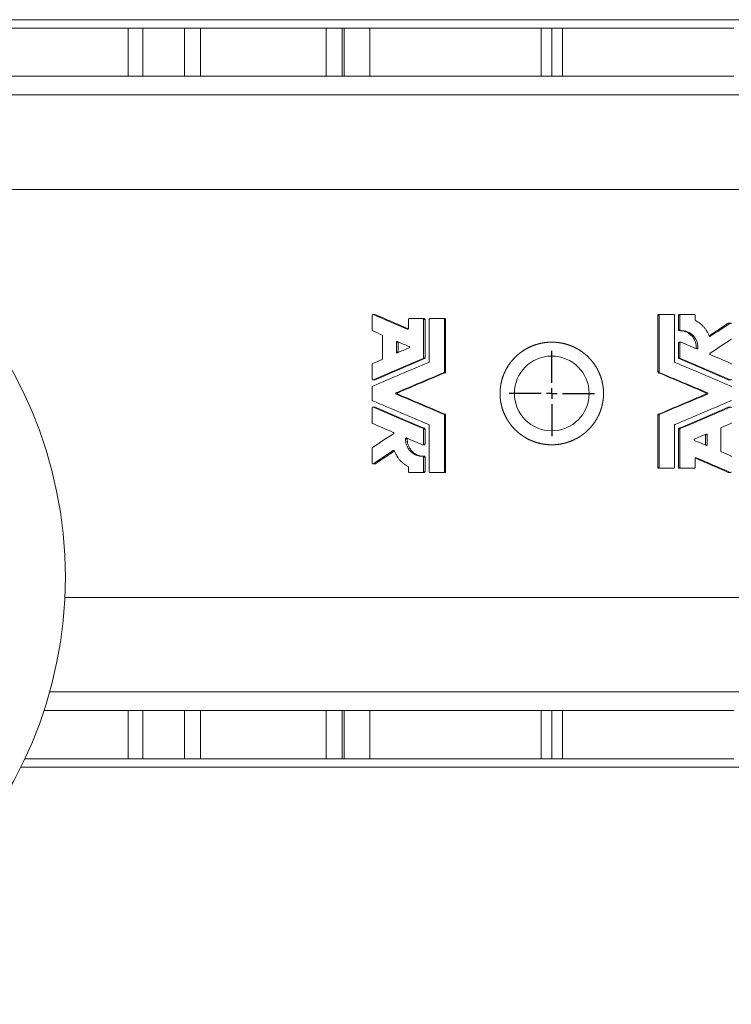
# Model space of a CAD drawing. Header units: millimetres. Extents: x -512 to 1100, y -209 to 1011.
# Tile 2 of 5: x -133 to 200, y -209 to 252. Entities that reach past the tile are written whole.
import ezdxf

# ---------------------------------------------------------------- set-up
doc = ezdxf.new("R2010")
doc.units = ezdxf.units.MM
doc.layers.add('FORMAT', color=7, linetype='Continuous')

# ---------------------------------------------------------------- blocks, each defined once
blk = doc.blocks.new('SW_CENTERMARKSYMBOL_3')
at = {"layer": 'FORMAT', "color": 0}
for p, q in [((0, 5), (0, 20)), ((-5, 0), (-20, 0)), ((0, 0), (-2.5, 0)), ((0, 0), (0, 2.5)), ((0, 0), (0, -2.5)), ((0, 0), (2.5, 0)), ((5, 0), (20, 0)), ((0, -5), (0, -20))]:
    blk.add_line(p, q, dxfattribs=at)

msp = doc.modelspace()

# ---------------------------------------------------------------- linework, layer by layer
at = {"color": 7, "linetype": 'Continuous', "lineweight": 15}
for p, q in [((-175.12, 252.16), (406.88, 252.16)), ((-82.45, 248.16), (-219.12, 248.16)), ((-75.5, 248.16), (-82.45, 248.16)), ((-56.03, 248.16), (-75.5, 248.16)), ((-48.51, 248.16), (-56.03, 248.16)), ((10.28, 248.16), (-48.51, 248.16)), ((17.8, 248.16), (10.28, 248.16)), ((18.71, 248.16), (17.8, 248.16)), ((30.66, 248.16), (18.71, 248.16)), ((30.66, 248.16), (110.92, 248.16)), ((110.92, 248.16), (110.92, 225.66)), ((115.88, 248.16), (110.92, 248.16)), ((115.88, 248.16), (115.88, 225.66)), ((120.85, 248.16), (115.88, 248.16)), ((120.85, 225.66), (120.85, 248.16)), ((120.85, 248.16), (201.11, 248.16)), ((-82.45, 225.66), (-219.12, 225.66)), ((-75.5, 225.66), (-82.45, 225.66)), ((-56.03, 225.66), (-75.5, 225.66)), ((-48.51, 225.66), (-56.03, 225.66)), ((10.28, 225.66), (-48.51, 225.66)), ((17.8, 225.66), (10.28, 225.66)), ((18.71, 225.66), (17.8, 225.66)), ((30.66, 225.66), (18.71, 225.66)), ((30.66, 225.66), (110.92, 225.66)), ((110.92, 225.66), (115.88, 225.66)), ((115.88, 225.66), (120.85, 225.66)), ((120.85, 225.66), (201.11, 225.66)), ((375.67, 172.66), (-143.9, 172.66)), ((31.85, 113.77), (31.85, 106.76)), ((33.14, 114.13), (32.18, 114.13)), ((33.28, 114.1), (32.33, 114.1)), ((48.8, 111.82), (48.8, 107.6)), ((49.16, 112.18), (55.52, 112.18)), ((56.2, 112.18), (55.52, 112.18)), ((56.56, 111.82), (55.87, 111.82)), ((55.87, 93.81), (55.87, 111.82)), ((56.56, 93.81), (56.56, 111.82)), ((58.49, 111.82), (58.49, 92.04)), ((58.85, 112.18), (65.26, 112.18)), ((65.84, 112.18), (65.26, 112.18)), ((66.19, 111.82), (65.62, 111.82)), ((65.62, 87.22), (65.62, 111.82)), ((66.19, 87.22), (66.19, 111.82)), ((165.58, 113.77), (165.58, 87.22)), ((165.58, 113.77), (166.15, 113.77)), ((165.93, 114.13), (166.51, 114.13)), ((166.15, 113.77), (166.15, 87.22)), ((166.51, 114.13), (172.92, 114.13)), ((173.28, 92.04), (173.28, 113.77)), ((175.21, 113.77), (175.21, 106.92)), ((175.21, 113.77), (175.9, 113.77)), ((175.56, 114.13), (176.25, 114.13)), ((175.9, 113.77), (175.9, 106.92)), ((176.25, 114.13), (182.61, 114.13)), ((182.97, 111.7), (182.97, 113.77)), ((48.58, 107.26), (48.32, 107.26)), ((175.21, 106.92), (175.9, 106.92)), ((175.58, 106.56), (176.27, 106.56)), ((198.44, 110.07), (199.39, 110.07)), ((199.57, 110.12), (198.62, 110.12)), ((36.7, 104.19), (36.7, 93.46)), ((189.73, 103.94), (190.1, 103.94)), ((43.15, 101.13), (43.15, 96.52)), ((43.97, 101.13), (43.15, 101.13)), ((43.97, 101.13), (43.97, 96.52)), ((175.21, 100.82), (175.21, 93.81)), ((175.21, 100.82), (175.9, 100.82)), ((176.24, 101.18), (175.55, 101.18)), ((175.9, 100.82), (175.9, 93.81)), ((183.54, 98.33), (184.32, 98.33)), ((43.97, 96.52), (43.15, 96.52)), ((56.34, 93.48), (55.65, 93.48)), ((56.56, 93.81), (55.87, 93.81)), ((175.21, 93.81), (175.9, 93.81)), ((175.43, 93.48), (176.12, 93.48)), ((31.85, 90.89), (31.85, 83.88)), ((32.18, 83.52), (33.14, 83.52)), ((33.28, 83.54), (32.33, 83.54)), ((65.97, 86.89), (65.4, 86.89)), ((66.19, 87.22), (65.62, 87.22)), ((165.58, 87.22), (166.15, 87.22)), ((165.8, 86.89), (166.37, 86.89)), ((198.49, 83.54), (199.44, 83.54)), ((198.63, 83.52), (199.59, 83.52)), ((31.85, 80.22), (31.85, 74.09)), ((43.91, 77.49), (43.08, 77.49)), ((43.91, 76.82), (43.08, 76.82)), ((187.86, 77.49), (188.69, 77.49)), ((187.86, 76.82), (188.69, 76.82)), ((31.85, 70.44), (31.85, 63.42)), ((33.14, 70.79), (32.18, 70.79)), ((33.28, 70.77), (32.33, 70.77)), ((198.49, 70.77), (199.44, 70.77)), ((199.59, 70.8), (198.63, 70.8)), ((65.97, 67.42), (65.4, 67.42)), ((65.62, 40.54), (65.62, 67.09)), ((66.19, 67.09), (65.62, 67.09)), ((66.19, 40.54), (66.19, 67.09)), ((165.58, 67.09), (165.58, 42.49)), ((165.58, 67.09), (166.15, 67.09)), ((165.8, 67.42), (166.37, 67.42)), ((166.15, 67.09), (166.15, 42.49)), ((56.34, 60.83), (55.65, 60.83)), ((55.87, 53.49), (55.87, 60.5)), ((56.56, 60.5), (55.87, 60.5)), ((56.56, 53.49), (56.56, 60.5)), ((58.49, 62.28), (58.49, 40.54)), ((173.28, 42.49), (173.28, 62.28)), ((175.21, 60.5), (175.21, 42.49)), ((175.21, 60.5), (175.9, 60.5)), ((175.43, 60.83), (176.12, 60.83)), ((175.9, 60.5), (175.9, 42.49)), ((195.07, 50.13), (195.07, 60.85)), ((48.23, 55.98), (47.45, 55.98)), ((187.8, 57.8), (188.62, 57.8)), ((187.8, 53.18), (187.8, 57.8)), ((188.62, 53.18), (188.62, 57.8)), ((31.85, 51.56), (31.85, 44.55)), ((55.53, 53.13), (56.22, 53.13)), ((56.56, 53.49), (55.87, 53.49)), ((187.8, 53.18), (188.62, 53.18)), ((42.04, 50.38), (41.67, 50.38)), ((56.19, 47.75), (55.5, 47.75)), ((55.87, 40.54), (55.87, 47.39)), ((56.56, 47.39), (55.87, 47.39)), ((56.56, 40.54), (56.56, 47.39)), ((182.97, 42.49), (182.97, 46.72)), ((183.19, 47.05), (183.45, 47.05)), ((32.2, 44.19), (33.15, 44.19)), ((33.33, 44.24), (32.38, 44.24)), ((48.8, 42.61), (48.8, 40.54)), ((165.58, 42.49), (166.15, 42.49)), ((165.93, 42.13), (166.51, 42.13)), ((166.51, 42.13), (172.92, 42.13)), ((175.21, 42.49), (175.9, 42.49)), ((175.56, 42.13), (176.25, 42.13)), ((176.25, 42.13), (182.61, 42.13)), ((49.16, 40.18), (55.52, 40.18)), ((56.2, 40.18), (55.52, 40.18)), ((56.56, 40.54), (55.87, 40.54)), ((58.85, 40.18), (65.26, 40.18)), ((65.84, 40.18), (65.26, 40.18)), ((66.19, 40.54), (65.62, 40.54)), ((198.49, 40.21), (199.44, 40.21)), ((198.63, 40.18), (199.59, 40.18)), ((375.67, -18.34), (-112.04, -18.34)), ((-82.45, -71.34), (-121.83, -71.34)), ((-75.5, -71.34), (-82.45, -71.34)), ((-56.03, -71.34), (-75.5, -71.34)), ((-48.51, -71.34), (-56.03, -71.34)), ((10.28, -71.34), (-48.51, -71.34)), ((17.8, -71.34), (10.28, -71.34)), ((18.71, -71.34), (17.8, -71.34)), ((30.66, -71.34), (18.71, -71.34)), ((30.66, -71.34), (110.92, -71.34)), ((110.92, -71.34), (110.92, -93.84)), ((115.88, -71.34), (110.92, -71.34)), ((115.88, -71.34), (115.88, -93.84)), ((120.85, -71.34), (115.88, -71.34)), ((120.85, -93.84), (120.85, -71.34)), ((120.85, -71.34), (201.11, -71.34)), ((-82.45, -93.84), (-130.78, -93.84)), ((-75.5, -93.84), (-82.45, -93.84)), ((-56.03, -93.84), (-75.5, -93.84)), ((-48.51, -93.84), (-56.03, -93.84)), ((10.28, -93.84), (-48.51, -93.84)), ((17.8, -93.84), (10.28, -93.84)), ((18.71, -93.84), (17.8, -93.84)), ((30.66, -93.84), (18.71, -93.84)), ((30.66, -93.84), (110.92, -93.84)), ((110.92, -93.84), (115.88, -93.84)), ((115.88, -93.84), (120.85, -93.84)), ((120.85, -93.84), (201.11, -93.84)), ((-132.71, -97.84), (406.88, -97.84))]:
    msp.add_line(p, q, dxfattribs=at)
at = {"color": 8, "linetype": 'Continuous', "lineweight": 0}
for p, q in [((-82.45, 225.66), (-82.45, 248.16)), ((-75.5, 225.66), (-75.5, 248.16)), ((-56.03, 225.66), (-56.03, 248.16)), ((-48.51, 225.66), (-48.51, 248.16)), ((10.28, 225.66), (10.28, 248.16)), ((17.8, 225.66), (17.8, 248.16)), ((18.71, 225.66), (18.71, 248.16)), ((30.66, 225.66), (30.66, 248.16)), ((388.21, 216.92), (-156.44, 216.92)), ((388.21, -62.61), (-119.18, -62.61)), ((-82.45, -71.34), (-82.45, -93.84)), ((-75.5, -71.34), (-75.5, -93.84)), ((-56.03, -71.34), (-56.03, -93.84)), ((-48.51, -71.34), (-48.51, -93.84)), ((10.28, -71.34), (10.28, -93.84)), ((17.8, -71.34), (17.8, -93.84)), ((18.71, -71.34), (18.71, -93.84)), ((30.66, -71.34), (30.66, -93.84))]:
    msp.add_line(p, q, dxfattribs=at)
at = {"color": 7, "linetype": 'Continuous', "lineweight": 15}
for centre, radius in [((-311.82, -8.84), 200), ((115.88, 77.16), 17.5)]:
    msp.add_circle(centre, radius, dxfattribs=at)
for points, knots in [([(32.33, 114.1), (32.31, 114.11), (32.27, 114.12), (32.22, 114.13), (32.15, 114.13), (32.08, 114.11), (32, 114.07), (31.94, 114.01), (31.89, 113.94), (31.86, 113.86), (31.85, 113.8), (31.85, 113.77)], [0, 0, 0, 0, 0.084977, 0.168014, 0.25128, 0.376656, 0.50204, 0.626169, 0.751551, 0.874225, 1, 1, 1, 1]), ([(33.28, 114.1), (33.25, 114.11), (33.21, 114.13), (33.16, 114.13), (33.14, 114.13)], [0, 0, 0, 0, 0.571656, 1, 1, 1, 1]), ([(48.75, 107.41), (47.09, 108.12), (43.67, 109.59), (38.51, 111.82), (35.02, 113.34), (33.28, 114.1)], [0, 0, 0, 0, 0.318874, 0.659437, 1, 1, 1, 1]), ([(49.16, 112.18), (49.14, 112.18), (49.11, 112.18), (49.06, 112.17), (48.99, 112.15), (48.92, 112.1), (48.86, 112.03), (48.83, 111.96), (48.81, 111.9), (48.81, 111.85), (48.8, 111.82)], [0, 0, 0, 0, 0.085311, 0.168767, 0.251735, 0.501332, 0.6255, 0.751047, 0.873597, 1, 1, 1, 1]), ([(55.87, 111.82), (55.87, 111.84), (55.87, 111.87), (55.86, 111.92), (55.84, 111.99), (55.77, 112.09), (55.67, 112.15), (55.59, 112.18), (55.54, 112.18), (55.52, 112.18)], [0, 0, 0, 0, 0.084113, 0.166793, 0.249409, 0.498224, 0.748135, 0.873192, 1, 1, 1, 1]), ([(56.56, 111.82), (56.55, 111.92), (56.52, 112.01), (56.39, 112.15), (56.3, 112.18), (56.2, 112.18)], [0, 0, 0, 0, 0.5, 0.5, 1, 1, 1, 1]), ([(58.85, 112.18), (58.83, 112.18), (58.8, 112.18), (58.75, 112.17), (58.68, 112.15), (58.61, 112.1), (58.55, 112.03), (58.52, 111.96), (58.49, 111.9), (58.49, 111.85), (58.49, 111.82)], [0, 0, 0, 0, 0.085311, 0.168767, 0.251735, 0.501332, 0.6255, 0.751047, 0.873597, 1, 1, 1, 1]), ([(65.62, 111.82), (65.62, 111.84), (65.62, 111.87), (65.61, 111.92), (65.58, 111.99), (65.52, 112.09), (65.42, 112.15), (65.33, 112.18), (65.29, 112.18), (65.26, 112.18)], [0, 0, 0, 0, 0.084113, 0.166793, 0.249409, 0.498224, 0.748135, 0.873192, 1, 1, 1, 1]), ([(66.19, 111.82), (66.19, 111.92), (66.16, 112.01), (66.02, 112.15), (65.93, 112.18), (65.84, 112.18)], [0, 0, 0, 0, 0.5, 0.5, 1, 1, 1, 1]), ([(165.93, 114.13), (165.84, 114.13), (165.75, 114.09), (165.62, 113.96), (165.58, 113.86), (165.58, 113.77)], [0, 0, 0, 0, 0.5, 0.5, 1, 1, 1, 1]), ([(166.51, 114.13), (166.49, 114.13), (166.46, 114.13), (166.41, 114.12), (166.34, 114.09), (166.27, 114.04), (166.21, 113.97), (166.18, 113.91), (166.15, 113.84), (166.15, 113.79), (166.15, 113.77)], [0, 0, 0, 0, 0.085311, 0.168767, 0.251735, 0.501332, 0.6255, 0.751047, 0.873597, 1, 1, 1, 1]), ([(173.28, 113.77), (173.28, 113.78), (173.28, 113.82), (173.27, 113.86), (173.24, 113.94), (173.18, 114.03), (173.08, 114.1), (172.99, 114.12), (172.95, 114.13), (172.92, 114.13)], [0, 0, 0, 0, 0.084113, 0.166793, 0.249409, 0.498224, 0.748135, 0.873192, 1, 1, 1, 1]), ([(175.56, 114.13), (175.47, 114.13), (175.38, 114.09), (175.25, 113.96), (175.22, 113.86), (175.21, 113.77)], [0, 0, 0, 0, 0.5, 0.5, 1, 1, 1, 1]), ([(176.25, 114.13), (176.24, 114.13), (176.21, 114.13), (176.16, 114.12), (176.09, 114.09), (176.02, 114.04), (175.96, 113.97), (175.92, 113.91), (175.9, 113.84), (175.9, 113.79), (175.9, 113.77)], [0, 0, 0, 0, 0.085311, 0.168767, 0.251735, 0.501332, 0.6255, 0.751047, 0.873597, 1, 1, 1, 1]), ([(182.97, 113.77), (182.97, 113.78), (182.96, 113.82), (182.95, 113.86), (182.93, 113.94), (182.87, 114.03), (182.77, 114.1), (182.68, 114.12), (182.64, 114.13), (182.61, 114.13)], [0, 0, 0, 0, 0.084113, 0.166793, 0.249409, 0.498224, 0.748135, 0.873192, 1, 1, 1, 1]), ([(183.15, 111.38), (183.14, 111.39), (183.1, 111.42), (183.05, 111.46), (183.01, 111.52), (182.97, 111.6), (182.97, 111.67), (182.97, 111.7)], [0, 0, 0, 0, 0.169665, 0.335063, 0.501566, 0.749557, 1, 1, 1, 1]), ([(189.59, 104.1), (189.51, 104.29), (189.35, 104.68), (189.09, 105.24), (188.8, 105.79), (188.38, 106.51), (187.8, 107.37), (187.01, 108.34), (186.15, 109.23), (185.38, 109.9), (184.72, 110.4), (184.22, 110.75), (183.69, 111.08), (183.33, 111.28), (183.15, 111.38)], [0, 0, 0, 0, 0.062303, 0.124598, 0.185752, 0.249329, 0.37407, 0.499042, 0.624066, 0.749254, 0.811766, 0.874316, 0.937022, 1, 1, 1, 1]), ([(31.85, 106.76), (31.85, 106.74), (31.85, 106.7), (31.86, 106.65), (31.88, 106.6), (31.91, 106.54), (31.97, 106.47), (32.03, 106.44), (32.06, 106.42)], [0, 0, 0, 0, 0.126912, 0.250597, 0.373758, 0.499133, 0.747633, 1, 1, 1, 1]), ([(48.8, 107.6), (48.8, 107.58), (48.8, 107.54), (48.79, 107.48), (48.76, 107.42), (48.72, 107.35), (48.65, 107.29), (48.57, 107.25), (48.49, 107.24), (48.4, 107.24), (48.34, 107.26), (48.32, 107.26)], [0, 0, 0, 0, 0.083802, 0.165969, 0.248664, 0.372499, 0.498262, 0.623416, 0.749025, 0.873763, 1, 1, 1, 1]), ([(175.21, 106.92), (175.22, 106.82), (175.25, 106.73), (175.39, 106.6), (175.48, 106.56), (175.58, 106.56)], [0, 0, 0, 0, 0.5, 0.5, 1, 1, 1, 1]), ([(175.65, 106.56), (175.81, 106.56), (176.13, 106.56), (176.64, 106.54), (177.16, 106.46), (177.68, 106.35), (178.19, 106.2), (178.77, 105.99), (179.41, 105.69), (180.09, 105.28), (180.73, 104.8), (181.32, 104.25), (181.85, 103.64), (182.31, 102.98), (182.71, 102.28), (183.03, 101.53), (183.28, 100.76), (183.45, 99.96), (183.54, 99.15), (183.54, 98.61), (183.54, 98.33)], [0, 0, 0, 0, 0.037278, 0.078173, 0.120256, 0.16251, 0.204461, 0.246301, 0.308985, 0.371751, 0.434593, 0.497391, 0.560331, 0.623296, 0.685931, 0.748552, 0.811501, 0.874475, 0.936962, 1, 1, 1, 1]), ([(175.9, 106.92), (175.9, 106.91), (175.9, 106.87), (175.91, 106.83), (175.94, 106.75), (176, 106.66), (176.1, 106.59), (176.2, 106.56), (176.24, 106.56), (176.27, 106.56)], [0, 0, 0, 0, 0.084105, 0.166766, 0.249421, 0.498213, 0.748123, 0.872779, 1, 1, 1, 1]), ([(176.27, 106.56), (176.4, 106.56), (176.67, 106.56), (177.2, 106.55), (177.87, 106.47), (178.65, 106.29), (179.66, 105.95), (180.85, 105.32), (182.1, 104.28), (183.11, 103.01), (183.72, 101.79), (184.06, 100.76), (184.2, 100.12), (184.27, 99.64), (184.3, 99.26), (184.33, 98.82), (184.32, 98.5), (184.32, 98.33)], [0, 0, 0, 0, 0.031475, 0.062912, 0.125761, 0.188657, 0.251469, 0.376801, 0.501861, 0.626627, 0.751124, 0.813363, 0.87559, 0.900455, 0.925365, 0.962351, 1, 1, 1, 1]), ([(198.44, 110.07), (196.91, 109.05), (193.97, 107.07), (191, 105.1), (189.57, 104.15)], [0, 0, 0, 0, 0.517805, 1, 1, 1, 1]), ([(198.62, 110.12), (198.62, 110.12), (198.58, 110.13), (198.52, 110.11), (198.46, 110.08), (198.44, 110.07)], [0, 0, 0, 0, 0.0597911, 0.5285956, 1, 1, 1, 1]), ([(199.92, 109.76), (199.92, 109.79), (199.92, 109.83), (199.9, 109.89), (199.87, 109.96), (199.82, 110.03), (199.74, 110.08), (199.66, 110.12), (199.56, 110.13), (199.47, 110.11), (199.42, 110.08), (199.39, 110.07)], [0, 0, 0, 0, 0.0844178, 0.1664536, 0.2487409, 0.3732501, 0.4984268, 0.6236694, 0.7492921, 0.8737471, 1, 1, 1, 1]), ([(36.48, 104.52), (36.5, 104.51), (36.53, 104.5), (36.57, 104.47), (36.61, 104.43), (36.65, 104.37), (36.69, 104.29), (36.69, 104.22), (36.7, 104.19)], [0, 0, 0, 0, 0.127915, 0.252436, 0.376221, 0.501979, 0.749215, 1, 1, 1, 1]), ([(43.15, 101.13), (43.15, 101.25), (43.2, 101.36), (43.4, 101.5), (43.52, 101.51), (43.63, 101.46)], [0, 0, 0, 0, 0.5, 0.5, 1, 1, 1, 1]), ([(190.1, 103.94), (190.09, 103.93), (190.06, 103.91), (190.01, 103.89), (189.95, 103.88), (189.88, 103.88), (189.81, 103.89), (189.74, 103.92), (189.68, 103.97), (189.62, 104.03), (189.6, 104.08), (189.59, 104.1)], [0, 0, 0, 0, 0.084724, 0.16768, 0.250578, 0.375816, 0.501255, 0.626249, 0.751251, 0.874181, 1, 1, 1, 1]), ([(199.76, 102.45), (199.78, 102.46), (199.81, 102.48), (199.85, 102.53), (199.88, 102.58), (199.91, 102.66), (199.92, 102.72), (199.92, 102.75)], [0, 0, 0, 0, 0.1695693, 0.3351717, 0.5013849, 0.7494535, 1, 1, 1, 1]), ([(44.02, 101.3), (44, 101.27), (43.98, 101.22), (43.98, 101.16), (43.97, 101.13)], [0, 0, 0, 0, 0.494118, 1, 1, 1, 1]), ([(49.06, 99.16), (49.13, 99.13), (49.18, 99.08), (49.26, 98.96), (49.28, 98.89), (49.28, 98.79), (49.27, 98.75), (49.25, 98.68), (49.24, 98.65), (49.18, 98.56), (49.13, 98.52), (49.06, 98.49)], [0, 0, 0, 0, 0.25, 0.25, 0.5, 0.5, 0.625, 0.625, 0.75, 0.75, 1, 1, 1, 1]), ([(115.09, 53.13), (117.48, 53.13), (119.05, 53.29), (121.36, 53.74), (122.13, 53.93), (123.64, 54.38), (124.4, 54.65), (126.59, 55.55), (127.98, 56.28), (129.95, 57.58), (130.59, 58.05), (131.83, 59.05), (132.42, 59.58), (134.1, 61.24), (135.1, 62.45), (136.43, 64.41), (136.85, 65.09), (137.6, 66.48), (137.94, 67.19), (138.55, 68.64), (138.82, 69.38), (139.17, 70.51), (139.27, 70.89), (139.47, 71.66), (139.56, 72.05), (139.95, 74), (140.11, 75.56), (140.11, 77.92), (140.07, 78.71), (139.95, 79.9), (139.9, 80.29), (139.79, 81.08), (139.72, 81.47), (139.33, 83.4), (138.87, 84.91), (137.95, 87.09), (137.61, 87.81), (136.86, 89.21), (136.45, 89.88), (135.13, 91.83), (134.12, 93.05), (131.86, 95.29), (130.63, 96.28), (128.67, 97.58), (127.99, 97.98), (126.59, 98.72), (125.87, 99.06), (123.67, 99.96), (122.17, 100.41), (119.85, 100.87), (119.06, 100.99), (117.48, 101.14), (116.68, 101.18), (114.29, 101.18), (112.72, 101.03), (110.41, 100.57), (109.64, 100.38), (108.13, 99.93), (107.37, 99.66), (105.18, 98.76), (103.79, 98.03), (101.82, 96.73), (101.18, 96.26), (99.94, 95.26), (99.35, 94.73), (97.67, 93.07), (96.67, 91.87), (95.34, 89.9), (94.92, 89.22), (94.17, 87.83), (93.83, 87.12), (93.22, 85.67), (92.95, 84.93), (92.6, 83.8), (92.5, 83.42), (92.3, 82.65), (92.21, 82.26), (91.82, 80.32), (91.66, 78.75), (91.66, 76.39), (91.7, 75.6), (91.82, 74.42), (91.87, 74.02), (91.98, 73.23), (92.05, 72.84), (92.44, 70.91), (92.9, 69.41), (93.82, 67.22), (94.16, 66.5), (94.91, 65.11), (95.32, 64.43), (96.64, 62.48), (97.65, 61.27), (99.91, 59.03), (101.13, 58.04), (103.1, 56.74), (103.78, 56.33), (105.18, 55.59), (105.9, 55.25), (108.1, 54.35), (109.6, 53.9), (111.92, 53.44), (112.71, 53.33), (114.29, 53.17), (115.09, 53.13), (117.48, 53.13)], [-0.015625, -0.015625, 0, 0, 0.03125, 0.03125, 0.046875, 0.046875, 0.0625, 0.0625, 0.09375, 0.09375, 0.109375, 0.109375, 0.125, 0.125, 0.15625, 0.15625, 0.171875, 0.171875, 0.1875, 0.1875, 0.203125, 0.203125, 0.210938, 0.210938, 0.21875, 0.21875, 0.25, 0.25, 0.265625, 0.265625, 0.273438, 0.273438, 0.28125, 0.28125, 0.3125, 0.3125, 0.328125, 0.328125, 0.34375, 0.34375, 0.375, 0.375, 0.40625, 0.40625, 0.421875, 0.421875, 0.4375, 0.4375, 0.46875, 0.46875, 0.484375, 0.484375, 0.5, 0.5, 0.53125, 0.53125, 0.546875, 0.546875, 0.5625, 0.5625, 0.59375, 0.59375, 0.609375, 0.609375, 0.625, 0.625, 0.65625, 0.65625, 0.671875, 0.671875, 0.6875, 0.6875, 0.703125, 0.703125, 0.710938, 0.710938, 0.71875, 0.71875, 0.75, 0.75, 0.765625, 0.765625, 0.773438, 0.773438, 0.78125, 0.78125, 0.8125, 0.8125, 0.828125, 0.828125, 0.84375, 0.84375, 0.875, 0.875, 0.90625, 0.90625, 0.921875, 0.921875, 0.9375, 0.9375, 0.96875, 0.96875, 0.984375, 0.984375, 1, 1, 1.03125, 1.03125]), ([(175.55, 101.18), (175.54, 101.18), (175.51, 101.18), (175.45, 101.17), (175.37, 101.13), (175.3, 101.07), (175.25, 101), (175.22, 100.91), (175.22, 100.85), (175.21, 100.82)], [0, 0, 0, 0, 0.0402115, 0.2007575, 0.3594094, 0.5192855, 0.6782779, 0.8390657, 1, 1, 1, 1]), ([(176.39, 101.16), (176.37, 101.16), (176.33, 101.18), (176.28, 101.19), (176.21, 101.18), (176.13, 101.17), (176.05, 101.13), (175.99, 101.07), (175.94, 101), (175.91, 100.91), (175.9, 100.85), (175.9, 100.82)], [0, 0, 0, 0, 0.084977, 0.168014, 0.25128, 0.376656, 0.50204, 0.626169, 0.751551, 0.874225, 1, 1, 1, 1]), ([(183.54, 98.33), (183.53, 98.3), (183.53, 98.25), (183.51, 98.19), (183.49, 98.16), (183.49, 98.16)], [0, 0, 0, 0, 0.480798, 0.951371, 1, 1, 1, 1]), ([(184.32, 98.33), (184.32, 98.31), (184.31, 98.27), (184.3, 98.22), (184.27, 98.16), (184.22, 98.1), (184.16, 98.04), (184.08, 98), (184, 97.99), (183.91, 97.99), (183.86, 98.01), (183.83, 98.01)], [0, 0, 0, 0, 0.084381, 0.1665776, 0.2487048, 0.3731716, 0.4982907, 0.623445, 0.7490408, 0.8742188, 1, 1, 1, 1]), ([(36.7, 93.46), (36.69, 93.44), (36.69, 93.41), (36.68, 93.35), (36.66, 93.3), (36.63, 93.24), (36.57, 93.18), (36.51, 93.14), (36.48, 93.13)], [0, 0, 0, 0, 0.126912, 0.250597, 0.373758, 0.499133, 0.747633, 1, 1, 1, 1]), ([(43.63, 96.18), (43.52, 96.14), (43.4, 96.15), (43.2, 96.28), (43.15, 96.4), (43.15, 96.52)], [0, 0, 0, 0, 0.5, 0.5, 1, 1, 1, 1]), ([(43.97, 96.52), (43.98, 96.49), (43.98, 96.43), (44, 96.37), (44.02, 96.35)], [0, 0, 0, 0, 0.510895, 1, 1, 1, 1]), ([(55.65, 93.48), (55.67, 93.49), (55.7, 93.5), (55.74, 93.53), (55.78, 93.57), (55.82, 93.62), (55.86, 93.7), (55.87, 93.78), (55.87, 93.81)], [0, 0, 0, 0, 0.1279154, 0.2524357, 0.3762212, 0.501979, 0.7492153, 1, 1, 1, 1]), ([(175.9, 93.81), (175.9, 93.79), (175.9, 93.76), (175.91, 93.71), (175.93, 93.66), (175.97, 93.6), (176.02, 93.53), (176.09, 93.49), (176.12, 93.48)], [0, 0, 0, 0, 0.126912, 0.250597, 0.373758, 0.499133, 0.747633, 1, 1, 1, 1]), ([(190.06, 95.37), (190.04, 95.38), (190, 95.4), (189.95, 95.44), (189.9, 95.49), (189.86, 95.57), (189.84, 95.66), (189.84, 95.76), (189.87, 95.85), (189.93, 95.94), (189.98, 95.98), (190, 96)], [0, 0, 0, 0, 0.085152, 0.167981, 0.251233, 0.375279, 0.500703, 0.583857, 0.749622, 0.873986, 1, 1, 1, 1]), ([(32.06, 91.22), (32.05, 91.22), (32.02, 91.2), (31.97, 91.17), (31.94, 91.13), (31.9, 91.08), (31.86, 91), (31.85, 90.93), (31.85, 90.89)], [0, 0, 0, 0, 0.127915, 0.252436, 0.376221, 0.501979, 0.749215, 1, 1, 1, 1]), ([(58.49, 92.04), (58.49, 92.02), (58.49, 91.98), (58.48, 91.93), (58.46, 91.88), (58.42, 91.82), (58.36, 91.75), (58.3, 91.72), (58.27, 91.7)], [0, 0, 0, 0, 0.126912, 0.250597, 0.373758, 0.499133, 0.747633, 1, 1, 1, 1]), ([(173.5, 91.7), (173.48, 91.71), (173.45, 91.73), (173.41, 91.76), (173.37, 91.79), (173.33, 91.85), (173.29, 91.93), (173.28, 92), (173.28, 92.04)], [0, 0, 0, 0, 0.127915, 0.252436, 0.376221, 0.501979, 0.749215, 1, 1, 1, 1]), ([(199.92, 90.89), (199.92, 90.91), (199.92, 90.94), (199.91, 91), (199.89, 91.05), (199.86, 91.11), (199.8, 91.17), (199.74, 91.21), (199.71, 91.22)], [0, 0, 0, 0, 0.126912, 0.250597, 0.373758, 0.499133, 0.747633, 1, 1, 1, 1]), ([(31.85, 83.88), (31.85, 83.86), (31.85, 83.82), (31.87, 83.76), (31.89, 83.7), (31.94, 83.63), (32, 83.57), (32.08, 83.53), (32.16, 83.52), (32.25, 83.52), (32.3, 83.53), (32.33, 83.54)], [0, 0, 0, 0, 0.083802, 0.165969, 0.248664, 0.372499, 0.498262, 0.623416, 0.749025, 0.873763, 1, 1, 1, 1]), ([(33.14, 83.52), (33.16, 83.52), (33.21, 83.52), (33.25, 83.53), (33.28, 83.54)], [0, 0, 0, 0, 0.428066, 1, 1, 1, 1]), ([(65.4, 86.89), (65.41, 86.9), (65.45, 86.92), (65.49, 86.95), (65.53, 86.98), (65.57, 87.04), (65.61, 87.12), (65.62, 87.19), (65.62, 87.22)], [0, 0, 0, 0, 0.127915, 0.252436, 0.376221, 0.501979, 0.749215, 1, 1, 1, 1]), ([(166.15, 87.22), (166.15, 87.21), (166.15, 87.17), (166.17, 87.12), (166.18, 87.07), (166.22, 87.01), (166.28, 86.94), (166.34, 86.91), (166.37, 86.89)], [0, 0, 0, 0, 0.126912, 0.250597, 0.373758, 0.499133, 0.747633, 1, 1, 1, 1]), ([(198.49, 83.54), (198.52, 83.53), (198.56, 83.52), (198.61, 83.52), (198.63, 83.52)], [0, 0, 0, 0, 0.571658, 1, 1, 1, 1]), ([(199.44, 83.54), (199.46, 83.54), (199.5, 83.52), (199.55, 83.52), (199.62, 83.52), (199.69, 83.53), (199.77, 83.57), (199.83, 83.63), (199.88, 83.7), (199.91, 83.79), (199.92, 83.85), (199.92, 83.88)], [0, 0, 0, 0, 0.084977, 0.168014, 0.25128, 0.376656, 0.50204, 0.626169, 0.751551, 0.874225, 1, 1, 1, 1]), ([(32.06, 80.55), (32.05, 80.55), (32.02, 80.53), (31.97, 80.5), (31.94, 80.46), (31.9, 80.41), (31.86, 80.33), (31.85, 80.26), (31.85, 80.22)], [0, 0, 0, 0, 0.127915, 0.252436, 0.376221, 0.501979, 0.749215, 1, 1, 1, 1]), ([(199.92, 80.22), (199.92, 80.24), (199.92, 80.28), (199.91, 80.33), (199.89, 80.38), (199.86, 80.44), (199.8, 80.51), (199.74, 80.54), (199.71, 80.55)], [0, 0, 0, 0, 0.126912, 0.250597, 0.373758, 0.499133, 0.747633, 1, 1, 1, 1]), ([(31.85, 74.09), (31.85, 74.07), (31.85, 74.04), (31.86, 73.99), (31.88, 73.94), (31.91, 73.88), (31.97, 73.81), (32.03, 73.77), (32.06, 73.76)], [0, 0, 0, 0, 0.1269118, 0.2505966, 0.373758, 0.4991334, 0.7476327, 1, 1, 1, 1]), ([(43.08, 76.82), (43.07, 76.83), (43.04, 76.85), (42.99, 76.88), (42.96, 76.91), (42.91, 76.97), (42.88, 77.05), (42.86, 77.16), (42.88, 77.26), (42.92, 77.36), (42.99, 77.44), (43.05, 77.47), (43.08, 77.49)], [0, 0, 0, 0, 0.064236, 0.126616, 0.18848, 0.251199, 0.375071, 0.500349, 0.624777, 0.749438, 0.873689, 1, 1, 1, 1]), ([(43.91, 76.82), (43.85, 76.85), (43.8, 76.9), (43.74, 76.99), (43.72, 77.02), (43.71, 77.08), (43.7, 77.12), (43.7, 77.22), (43.72, 77.3), (43.8, 77.42), (43.85, 77.46), (43.91, 77.49)], [0, 0, 0, 0, 0.25, 0.25, 0.375, 0.375, 0.5, 0.5, 0.75, 0.75, 1, 1, 1, 1]), ([(187.86, 77.49), (187.92, 77.46), (187.97, 77.42), (188.03, 77.33), (188.05, 77.29), (188.06, 77.23), (188.07, 77.19), (188.07, 77.09), (188.05, 77.02), (187.97, 76.9), (187.92, 76.85), (187.86, 76.82)], [0, 0, 0, 0, 0.25, 0.25, 0.375, 0.375, 0.5, 0.5, 0.75, 0.75, 1, 1, 1, 1]), ([(188.69, 77.49), (188.7, 77.48), (188.73, 77.47), (188.78, 77.44), (188.81, 77.4), (188.86, 77.34), (188.89, 77.26), (188.91, 77.16), (188.89, 77.05), (188.85, 76.95), (188.78, 76.87), (188.72, 76.84), (188.69, 76.82)], [0, 0, 0, 0, 0.064236, 0.126616, 0.18848, 0.251199, 0.375071, 0.500349, 0.624777, 0.749438, 0.873689, 1, 1, 1, 1]), ([(199.71, 73.76), (199.72, 73.77), (199.75, 73.78), (199.8, 73.81), (199.83, 73.85), (199.87, 73.9), (199.91, 73.98), (199.92, 74.06), (199.92, 74.09)], [0, 0, 0, 0, 0.127915, 0.252436, 0.376221, 0.501979, 0.749215, 1, 1, 1, 1]), ([(32.33, 70.77), (32.31, 70.78), (32.27, 70.79), (32.22, 70.8), (32.15, 70.8), (32.08, 70.78), (32, 70.74), (31.94, 70.68), (31.89, 70.61), (31.86, 70.52), (31.85, 70.47), (31.85, 70.44)], [0, 0, 0, 0, 0.084977, 0.168014, 0.25128, 0.376656, 0.50204, 0.626169, 0.751551, 0.874225, 1, 1, 1, 1]), ([(33.28, 70.77), (33.25, 70.78), (33.21, 70.8), (33.16, 70.79), (33.14, 70.79)], [0, 0, 0, 0, 0.571658, 1, 1, 1, 1]), ([(198.63, 70.79), (198.61, 70.79), (198.56, 70.8), (198.52, 70.78), (198.49, 70.77)], [0, 0, 0, 0, 0.428066, 1, 1, 1, 1]), ([(199.92, 70.44), (199.92, 70.46), (199.92, 70.5), (199.9, 70.55), (199.88, 70.62), (199.83, 70.68), (199.77, 70.74), (199.69, 70.78), (199.61, 70.8), (199.52, 70.8), (199.47, 70.78), (199.44, 70.77)], [0, 0, 0, 0, 0.083802, 0.165969, 0.248664, 0.372499, 0.498262, 0.623416, 0.749025, 0.873763, 1, 1, 1, 1]), ([(65.62, 67.09), (65.62, 67.11), (65.62, 67.14), (65.6, 67.19), (65.59, 67.24), (65.55, 67.3), (65.49, 67.37), (65.43, 67.4), (65.4, 67.42)], [0, 0, 0, 0, 0.126912, 0.250597, 0.373758, 0.499133, 0.747633, 1, 1, 1, 1]), ([(166.37, 67.42), (166.36, 67.41), (166.32, 67.4), (166.28, 67.37), (166.24, 67.33), (166.2, 67.28), (166.16, 67.19), (166.15, 67.12), (166.15, 67.09)], [0, 0, 0, 0, 0.127915, 0.252436, 0.376221, 0.501979, 0.749215, 1, 1, 1, 1]), ([(31.85, 63.42), (31.85, 63.4), (31.85, 63.37), (31.86, 63.32), (31.88, 63.27), (31.91, 63.21), (31.97, 63.14), (32.03, 63.11), (32.06, 63.09)], [0, 0, 0, 0, 0.126912, 0.250597, 0.373758, 0.499133, 0.747633, 1, 1, 1, 1]), ([(55.87, 60.5), (55.87, 60.52), (55.87, 60.56), (55.86, 60.61), (55.84, 60.66), (55.8, 60.72), (55.75, 60.79), (55.68, 60.82), (55.65, 60.83)], [0, 0, 0, 0, 0.126912, 0.250597, 0.373758, 0.499133, 0.747633, 1, 1, 1, 1]), ([(58.27, 62.61), (58.29, 62.6), (58.32, 62.59), (58.36, 62.56), (58.4, 62.52), (58.44, 62.46), (58.48, 62.38), (58.49, 62.31), (58.49, 62.28)], [0, 0, 0, 0, 0.1279154, 0.2524357, 0.3762212, 0.501979, 0.7492153, 1, 1, 1, 1]), ([(173.28, 62.28), (173.28, 62.29), (173.28, 62.33), (173.29, 62.38), (173.31, 62.43), (173.35, 62.49), (173.41, 62.56), (173.47, 62.59), (173.5, 62.61)], [0, 0, 0, 0, 0.126912, 0.250597, 0.373758, 0.499133, 0.747633, 1, 1, 1, 1]), ([(176.12, 60.83), (176.1, 60.83), (176.07, 60.81), (176.03, 60.78), (175.99, 60.74), (175.95, 60.69), (175.91, 60.61), (175.9, 60.54), (175.9, 60.5)], [0, 0, 0, 0, 0.127915, 0.252436, 0.376221, 0.501979, 0.749215, 1, 1, 1, 1]), ([(195.07, 60.85), (195.08, 60.87), (195.08, 60.91), (195.09, 60.96), (195.11, 61.01), (195.14, 61.07), (195.2, 61.14), (195.26, 61.17), (195.29, 61.19)], [0, 0, 0, 0, 0.126912, 0.250597, 0.373758, 0.499133, 0.747633, 1, 1, 1, 1]), ([(199.71, 63.09), (199.72, 63.1), (199.75, 63.11), (199.8, 63.14), (199.83, 63.18), (199.87, 63.23), (199.91, 63.32), (199.92, 63.39), (199.92, 63.42)], [0, 0, 0, 0, 0.127915, 0.252436, 0.376221, 0.501979, 0.749215, 1, 1, 1, 1]), ([(41.71, 58.95), (41.73, 58.94), (41.77, 58.92), (41.82, 58.88), (41.87, 58.82), (41.91, 58.74), (41.93, 58.66), (41.93, 58.56), (41.9, 58.46), (41.84, 58.37), (41.79, 58.33), (41.77, 58.31)], [0, 0, 0, 0, 0.085152, 0.167981, 0.251233, 0.375279, 0.500703, 0.583857, 0.749622, 0.873986, 1, 1, 1, 1]), ([(55.5, 47.75), (55.37, 47.75), (55.1, 47.75), (54.57, 47.76), (53.9, 47.84), (53.12, 48.02), (52.11, 48.37), (50.92, 48.99), (49.67, 50.03), (48.66, 51.3), (48.05, 52.52), (47.71, 53.55), (47.57, 54.19), (47.5, 54.68), (47.47, 55.05), (47.44, 55.49), (47.45, 55.82), (47.45, 55.98)], [0, 0, 0, 0, 0.031475, 0.062912, 0.125761, 0.188657, 0.251469, 0.376801, 0.501861, 0.626627, 0.751124, 0.813363, 0.87559, 0.900455, 0.925365, 0.962351, 1, 1, 1, 1]), ([(47.45, 55.98), (47.45, 56), (47.46, 56.04), (47.47, 56.09), (47.5, 56.15), (47.55, 56.22), (47.61, 56.27), (47.69, 56.31), (47.77, 56.33), (47.86, 56.33), (47.91, 56.31), (47.94, 56.3)], [0, 0, 0, 0, 0.084381, 0.166578, 0.248705, 0.373172, 0.498291, 0.623445, 0.749041, 0.874219, 1, 1, 1, 1]), ([(48.23, 55.98), (48.24, 56.01), (48.24, 56.07), (48.26, 56.12), (48.28, 56.15), (48.28, 56.15)], [0, 0, 0, 0, 0.480798, 0.951371, 1, 1, 1, 1]), ([(56.12, 47.75), (55.96, 47.75), (55.64, 47.75), (55.13, 47.78), (54.61, 47.85), (54.09, 47.96), (53.58, 48.11), (53, 48.32), (52.36, 48.62), (51.68, 49.03), (51.04, 49.51), (50.45, 50.06), (49.92, 50.67), (49.46, 51.33), (49.06, 52.04), (48.74, 52.78), (48.49, 53.56), (48.32, 54.35), (48.22, 55.16), (48.23, 55.71), (48.23, 55.98)], [0, 0, 0, 0, 0.037278, 0.078173, 0.120256, 0.16251, 0.204461, 0.246301, 0.308985, 0.371751, 0.434593, 0.497391, 0.560331, 0.623296, 0.685931, 0.748552, 0.811501, 0.874475, 0.936962, 1, 1, 1, 1]), ([(182.71, 55.16), (182.64, 55.19), (182.59, 55.23), (182.51, 55.35), (182.49, 55.42), (182.49, 55.52), (182.5, 55.56), (182.52, 55.63), (182.53, 55.66), (182.59, 55.75), (182.64, 55.79), (182.71, 55.82)], [0, 0, 0, 0, 0.25, 0.25, 0.5, 0.5, 0.625, 0.625, 0.75, 0.75, 1, 1, 1, 1]), ([(187.8, 57.8), (187.79, 57.83), (187.79, 57.89), (187.77, 57.94), (187.75, 57.96)], [0, 0, 0, 0, 0.510895, 1, 1, 1, 1]), ([(188.14, 58.13), (188.25, 58.17), (188.37, 58.16), (188.57, 58.03), (188.62, 57.92), (188.62, 57.8)], [0, 0, 0, 0, 0.5, 0.5, 1, 1, 1, 1]), ([(32.01, 51.87), (31.99, 51.85), (31.96, 51.83), (31.92, 51.79), (31.89, 51.73), (31.86, 51.65), (31.85, 51.59), (31.85, 51.56)], [0, 0, 0, 0, 0.1695693, 0.3351717, 0.5013849, 0.7494535, 1, 1, 1, 1]), ([(55.38, 53.16), (55.4, 53.15), (55.44, 53.14), (55.49, 53.13), (55.56, 53.13), (55.64, 53.15), (55.71, 53.19), (55.78, 53.24), (55.83, 53.32), (55.86, 53.4), (55.87, 53.46), (55.87, 53.49)], [0, 0, 0, 0, 0.084977, 0.168014, 0.25128, 0.376656, 0.50204, 0.626169, 0.751551, 0.874225, 1, 1, 1, 1]), ([(56.22, 53.13), (56.23, 53.13), (56.26, 53.13), (56.32, 53.15), (56.4, 53.19), (56.47, 53.24), (56.52, 53.32), (56.55, 53.4), (56.55, 53.46), (56.56, 53.49)], [0, 0, 0, 0, 0.0402115, 0.2007575, 0.3594094, 0.5192855, 0.6782779, 0.8390657, 1, 1, 1, 1]), ([(187.75, 53.01), (187.77, 53.04), (187.79, 53.09), (187.79, 53.15), (187.8, 53.18)], [0, 0, 0, 0, 0.494118, 1, 1, 1, 1]), ([(188.62, 53.18), (188.62, 53.06), (188.57, 52.95), (188.37, 52.82), (188.25, 52.81), (188.14, 52.85)], [0, 0, 0, 0, 0.5, 0.5, 1, 1, 1, 1]), ([(33.33, 44.24), (34.86, 45.27), (37.8, 47.24), (40.77, 49.21), (42.2, 50.17)], [0, 0, 0, 0, 0.517805, 1, 1, 1, 1]), ([(41.67, 50.38), (41.68, 50.39), (41.71, 50.4), (41.76, 50.42), (41.82, 50.43), (41.89, 50.44), (41.96, 50.42), (42.03, 50.39), (42.09, 50.34), (42.15, 50.28), (42.17, 50.23), (42.18, 50.21)], [0, 0, 0, 0, 0.084724, 0.16768, 0.250578, 0.375816, 0.501255, 0.626249, 0.751251, 0.874181, 1, 1, 1, 1]), ([(42.18, 50.21), (42.26, 50.02), (42.42, 49.63), (42.68, 49.07), (42.97, 48.52), (43.39, 47.81), (43.97, 46.94), (44.76, 45.98), (45.62, 45.08), (46.39, 44.41), (47.05, 43.91), (47.55, 43.56), (48.08, 43.23), (48.44, 43.03), (48.62, 42.93)], [0, 0, 0, 0, 0.062303, 0.124598, 0.185752, 0.249329, 0.37407, 0.499042, 0.624066, 0.749254, 0.811766, 0.874316, 0.937022, 1, 1, 1, 1]), ([(55.87, 47.39), (55.87, 47.41), (55.87, 47.44), (55.86, 47.49), (55.83, 47.56), (55.77, 47.66), (55.67, 47.72), (55.57, 47.75), (55.53, 47.75), (55.5, 47.75)], [0, 0, 0, 0, 0.084105, 0.166766, 0.249421, 0.498213, 0.748123, 0.872779, 1, 1, 1, 1]), ([(56.56, 47.39), (56.55, 47.49), (56.52, 47.58), (56.38, 47.72), (56.29, 47.75), (56.19, 47.75)], [0, 0, 0, 0, 0.5, 0.5, 1, 1, 1, 1]), ([(182.97, 46.72), (182.97, 46.74), (182.97, 46.77), (182.98, 46.83), (183.01, 46.9), (183.05, 46.96), (183.12, 47.02), (183.2, 47.06), (183.28, 47.08), (183.37, 47.08), (183.43, 47.06), (183.45, 47.05)], [0, 0, 0, 0, 0.083802, 0.165969, 0.248664, 0.372499, 0.498262, 0.623416, 0.749025, 0.873763, 1, 1, 1, 1]), ([(183.02, 46.9), (184.68, 46.19), (188.1, 44.72), (193.26, 42.49), (196.75, 40.97), (198.49, 40.21)], [0, 0, 0, 0, 0.318874, 0.659437, 1, 1, 1, 1]), ([(195.29, 49.79), (195.27, 49.8), (195.24, 49.82), (195.2, 49.85), (195.16, 49.88), (195.12, 49.94), (195.08, 50.02), (195.08, 50.09), (195.07, 50.13)], [0, 0, 0, 0, 0.127915, 0.252436, 0.376221, 0.501979, 0.749215, 1, 1, 1, 1]), ([(199.92, 47.56), (199.92, 47.58), (199.92, 47.61), (199.91, 47.66), (199.89, 47.71), (199.86, 47.77), (199.8, 47.84), (199.74, 47.87), (199.71, 47.89)], [0, 0, 0, 0, 0.126912, 0.250597, 0.373758, 0.499133, 0.747633, 1, 1, 1, 1]), ([(31.85, 44.55), (31.85, 44.53), (31.85, 44.48), (31.87, 44.42), (31.9, 44.35), (31.95, 44.29), (32.03, 44.23), (32.11, 44.19), (32.21, 44.18), (32.3, 44.2), (32.35, 44.23), (32.38, 44.24)], [0, 0, 0, 0, 0.084418, 0.166454, 0.248741, 0.37325, 0.498427, 0.623669, 0.749292, 0.873747, 1, 1, 1, 1]), ([(33.15, 44.19), (33.15, 44.19), (33.19, 44.19), (33.25, 44.2), (33.31, 44.23), (33.33, 44.24)], [0, 0, 0, 0, 0.0597911, 0.5285956, 1, 1, 1, 1]), ([(48.62, 42.93), (48.63, 42.92), (48.67, 42.9), (48.72, 42.85), (48.76, 42.79), (48.8, 42.71), (48.8, 42.64), (48.8, 42.61)], [0, 0, 0, 0, 0.169665, 0.335063, 0.501566, 0.749557, 1, 1, 1, 1]), ([(165.58, 42.49), (165.58, 42.39), (165.61, 42.3), (165.75, 42.17), (165.84, 42.13), (165.93, 42.13)], [0, 0, 0, 0, 0.5, 0.5, 1, 1, 1, 1]), ([(166.15, 42.49), (166.15, 42.47), (166.15, 42.44), (166.16, 42.39), (166.19, 42.32), (166.25, 42.23), (166.35, 42.16), (166.44, 42.13), (166.48, 42.13), (166.51, 42.13)], [0, 0, 0, 0, 0.084113, 0.166793, 0.249409, 0.498224, 0.748135, 0.873192, 1, 1, 1, 1]), ([(172.92, 42.13), (172.94, 42.13), (172.97, 42.13), (173.02, 42.14), (173.09, 42.16), (173.16, 42.21), (173.22, 42.29), (173.25, 42.35), (173.28, 42.42), (173.28, 42.46), (173.28, 42.49)], [0, 0, 0, 0, 0.085311, 0.168767, 0.251735, 0.501332, 0.6255, 0.751047, 0.873597, 1, 1, 1, 1]), ([(175.21, 42.49), (175.22, 42.39), (175.25, 42.3), (175.38, 42.17), (175.47, 42.13), (175.56, 42.13)], [0, 0, 0, 0, 0.5, 0.5, 1, 1, 1, 1]), ([(175.9, 42.49), (175.9, 42.47), (175.9, 42.44), (175.91, 42.39), (175.93, 42.32), (176, 42.23), (176.09, 42.16), (176.18, 42.13), (176.23, 42.13), (176.25, 42.13)], [0, 0, 0, 0, 0.084113, 0.166793, 0.249409, 0.498224, 0.748135, 0.873192, 1, 1, 1, 1]), ([(182.61, 42.13), (182.63, 42.13), (182.66, 42.13), (182.71, 42.14), (182.78, 42.16), (182.85, 42.21), (182.91, 42.29), (182.94, 42.35), (182.96, 42.42), (182.96, 42.46), (182.97, 42.49)], [0, 0, 0, 0, 0.085311, 0.168767, 0.251735, 0.501332, 0.6255, 0.751047, 0.873597, 1, 1, 1, 1]), ([(48.8, 40.54), (48.8, 40.53), (48.81, 40.5), (48.82, 40.45), (48.84, 40.38), (48.9, 40.28), (49, 40.22), (49.09, 40.19), (49.13, 40.19), (49.16, 40.18)], [0, 0, 0, 0, 0.084113, 0.166793, 0.249409, 0.498224, 0.748135, 0.873192, 1, 1, 1, 1]), ([(55.52, 40.18), (55.53, 40.19), (55.56, 40.19), (55.61, 40.2), (55.68, 40.22), (55.75, 40.27), (55.81, 40.34), (55.85, 40.41), (55.87, 40.47), (55.87, 40.52), (55.87, 40.54)], [0, 0, 0, 0, 0.085311, 0.168767, 0.251735, 0.501332, 0.6255, 0.751047, 0.873597, 1, 1, 1, 1]), ([(56.2, 40.18), (56.3, 40.19), (56.39, 40.22), (56.52, 40.36), (56.55, 40.45), (56.56, 40.54)], [0, 0, 0, 0, 0.5, 0.5, 1, 1, 1, 1]), ([(58.49, 40.54), (58.49, 40.53), (58.49, 40.5), (58.5, 40.45), (58.53, 40.38), (58.59, 40.28), (58.69, 40.22), (58.78, 40.19), (58.82, 40.19), (58.85, 40.18)], [0, 0, 0, 0, 0.084113, 0.166793, 0.249409, 0.498224, 0.748135, 0.873192, 1, 1, 1, 1]), ([(65.26, 40.18), (65.28, 40.19), (65.31, 40.19), (65.35, 40.2), (65.43, 40.22), (65.5, 40.27), (65.56, 40.34), (65.59, 40.41), (65.62, 40.47), (65.62, 40.52), (65.62, 40.54)], [0, 0, 0, 0, 0.085311, 0.168767, 0.251735, 0.501332, 0.6255, 0.751047, 0.873597, 1, 1, 1, 1]), ([(65.84, 40.18), (65.93, 40.19), (66.02, 40.22), (66.15, 40.36), (66.19, 40.45), (66.19, 40.54)], [0, 0, 0, 0, 0.5, 0.5, 1, 1, 1, 1]), ([(198.49, 40.21), (198.52, 40.2), (198.56, 40.18), (198.61, 40.19), (198.63, 40.19)], [0, 0, 0, 0, 0.571656, 1, 1, 1, 1]), ([(199.44, 40.21), (199.46, 40.2), (199.5, 40.19), (199.55, 40.18), (199.62, 40.18), (199.69, 40.2), (199.77, 40.24), (199.83, 40.3), (199.88, 40.37), (199.91, 40.45), (199.92, 40.51), (199.92, 40.54)], [0, 0, 0, 0, 0.084977, 0.168014, 0.25128, 0.376656, 0.50204, 0.626169, 0.751551, 0.874225, 1, 1, 1, 1])]:
    msp.add_open_spline(points, degree=3, knots=knots, dxfattribs=at)
for points in [[(48.32, 107.26), (42.94, 109.54), (37.6, 111.82), (32.33, 114.1)], [(32.06, 106.42), (33.53, 105.79), (35, 105.15), (36.48, 104.52)], [(199.39, 110.07), (196.31, 108.02), (193.22, 105.98), (190.1, 103.94)], [(43.63, 101.46), (45.43, 100.69), (47.25, 99.92), (49.06, 99.16)], [(190, 96), (193.28, 98.15), (196.53, 100.3), (199.76, 102.45)], [(49.06, 98.49), (47.25, 97.72), (45.43, 96.95), (43.63, 96.18)], [(183.83, 98.01), (181.36, 99.06), (178.88, 100.11), (176.39, 101.16)], [(36.48, 93.13), (35, 92.49), (33.53, 91.86), (32.06, 91.22)], [(32.33, 83.54), (39.99, 86.86), (47.78, 90.17), (55.65, 93.48)], [(33.28, 83.54), (40.86, 86.86), (48.56, 90.17), (56.34, 93.48)], [(56.34, 93.48), (56.47, 93.54), (56.55, 93.66), (56.56, 93.81)], [(175.21, 93.81), (175.22, 93.67), (175.3, 93.53), (175.43, 93.48)], [(175.43, 93.48), (183.21, 90.17), (190.91, 86.86), (198.49, 83.54)], [(176.12, 93.48), (183.99, 90.17), (191.78, 86.86), (199.44, 83.54)], [(199.71, 91.22), (196.51, 92.6), (193.29, 93.99), (190.06, 95.37)], [(58.27, 91.7), (49.42, 87.99), (40.66, 84.27), (32.06, 80.55)], [(199.71, 80.55), (191.11, 84.27), (182.35, 87.99), (173.5, 91.7)], [(43.08, 77.49), (50.44, 80.62), (57.89, 83.76), (65.4, 86.89)], [(43.91, 77.49), (51.18, 80.62), (58.55, 83.76), (65.97, 86.89)], [(65.97, 86.89), (66.11, 86.95), (66.19, 87.08), (66.19, 87.22)], [(165.58, 87.22), (165.58, 87.08), (165.66, 86.95), (165.8, 86.89)], [(165.8, 86.89), (173.22, 83.76), (180.58, 80.62), (187.86, 77.49)], [(166.37, 86.89), (173.88, 83.76), (181.33, 80.62), (188.69, 77.49)], [(65.4, 67.42), (57.89, 70.55), (50.44, 73.69), (43.08, 76.82)], [(65.97, 67.42), (58.55, 70.55), (51.18, 73.69), (43.91, 76.82)], [(187.86, 76.82), (180.58, 73.69), (173.22, 70.55), (165.8, 67.42)], [(188.69, 76.82), (181.33, 73.69), (173.88, 70.55), (166.37, 67.42)], [(32.06, 73.76), (40.66, 70.04), (49.42, 66.33), (58.27, 62.61)], [(55.65, 60.83), (47.78, 64.15), (39.99, 67.46), (32.33, 70.77)], [(56.34, 60.83), (48.56, 64.15), (40.86, 67.46), (33.28, 70.77)], [(173.5, 62.61), (182.35, 66.33), (191.11, 70.04), (199.71, 73.76)], [(198.49, 70.77), (190.91, 67.46), (183.21, 64.15), (175.43, 60.83)], [(199.44, 70.77), (191.78, 67.46), (183.99, 64.15), (176.12, 60.83)], [(66.19, 67.09), (66.19, 67.23), (66.11, 67.36), (65.97, 67.42)], [(165.8, 67.42), (165.66, 67.36), (165.58, 67.23), (165.58, 67.09)], [(32.06, 63.09), (35.26, 61.71), (38.48, 60.33), (41.71, 58.95)], [(56.56, 60.5), (56.55, 60.65), (56.47, 60.78), (56.34, 60.83)], [(175.43, 60.83), (175.3, 60.78), (175.22, 60.65), (175.21, 60.5)], [(195.29, 61.19), (196.77, 61.82), (198.24, 62.45), (199.71, 63.09)], [(41.77, 58.31), (38.49, 56.16), (35.24, 54.01), (32.01, 51.87)], [(47.94, 56.3), (50.41, 55.25), (52.89, 54.2), (55.38, 53.16)], [(182.71, 55.82), (184.52, 56.59), (186.34, 57.36), (188.14, 58.13)], [(188.14, 52.85), (186.34, 53.62), (184.52, 54.39), (182.71, 55.16)], [(32.38, 44.24), (35.46, 46.29), (38.55, 48.33), (41.67, 50.38)], [(183.45, 47.05), (188.83, 44.77), (194.17, 42.49), (199.44, 40.21)], [(199.71, 47.89), (198.24, 48.52), (196.77, 49.16), (195.29, 49.79)]]:
    msp.add_open_spline(points, degree=3, dxfattribs=at)

# ---------------------------------------------------------------- block references
at = {"layer": 'FORMAT', "color": 7}
msp.add_blockref('SW_CENTERMARKSYMBOL_3', (115.88, 77.16), dxfattribs=at)

doc.saveas('drawing.dxf')
